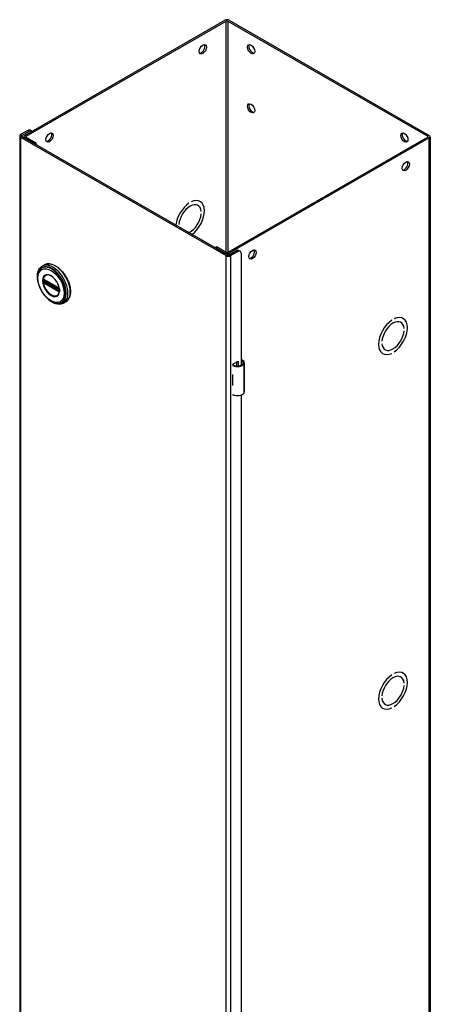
# Model space of a CAD drawing. Header units: inches. Extents: x 0 to 466, y -11 to 302.
# Tile 11 of 13: x 398 to 410, y 198 to 225. Entities that reach past the tile are written whole.
import ezdxf

# ---------------------------------------------------------------- set-up
doc = ezdxf.new("R2010")
doc.units = ezdxf.units.IN
doc.header["$LTSCALE"] = 27.900961
doc.header["$MEASUREMENT"] = 0
doc.layers.add('Visible Edges(ANSI)', color=7, linetype='Continuous', lineweight=25)
doc.layers.add('Visible Tangent Edges(ANSI)', color=7, linetype='Continuous', lineweight=25)

msp = doc.modelspace()

# ---------------------------------------------------------------- linework, layer by layer
at = {"layer": 'Visible Edges(ANSI)'}
for p, q in [((398.583, 222.073), (404.118, 225.26)), ((398.622, 222.051), (404.157, 225.238)), ((404.201, 225.238), (409.736, 222.051)), ((404.24, 225.26), (409.775, 222.073)), ((398.441, 222.06), (398.441, 123.955)), ((398.671, 222.213), (398.466, 222.095)), ((398.466, 222.025), (404.157, 218.748)), ((398.505, 222.073), (398.709, 222.191)), ((404.196, 218.771), (398.505, 222.048)), ((398.558, 222.017), (398.558, 222.038)), ((398.622, 222.025), (398.872, 221.881)), ((398.772, 222.197), (398.733, 222.219)), ((409.736, 222.025), (404.201, 218.838)), ((409.8, 222.038), (409.8, 123.932)), ((398.583, 222.003), (398.833, 221.859)), ((409.775, 222.003), (404.24, 218.815)), ((403.122, 220.195), (403.122, 220.195)), ((403.122, 220.195), (403.122, 220.195)), ((403.193, 220.235), (403.193, 220.235)), ((403.375, 220.136), (403.371, 220.139)), ((403.438, 220.244), (403.433, 220.247)), ((403.465, 219.967), (403.465, 219.967)), ((403.465, 219.967), (403.465, 219.967)), ((403.465, 219.902), (403.465, 219.902)), ((402.849, 219.612), (402.849, 219.612)), ((402.849, 219.612), (402.849, 219.612)), ((402.849, 219.547), (402.849, 219.547)), ((403.877, 218.985), (403.85, 218.97)), ((403.868, 218.959), (404.118, 218.815)), ((404.157, 218.838), (403.907, 218.982)), ((404.24, 218.771), (404.444, 218.888)), ((404.279, 218.748), (404.483, 218.866)), ((404.506, 218.894), (404.545, 218.872)), ((404.571, 218.815), (404.571, 215.718)), ((399.129, 218.495), (399.065, 218.458)), ((399.115, 218.081), (399.11, 218.084)), ((399.115, 218.081), (399.523, 217.846)), ((399.53, 217.838), (399.122, 218.073)), ((399.528, 217.843), (399.523, 217.846)), ((399.539, 217.831), (399.54, 217.828)), ((399.539, 217.785), (399.539, 217.823)), ((399.54, 217.828), (399.54, 217.826)), ((399.542, 217.812), (399.542, 217.775)), ((399.542, 217.775), (399.542, 217.769)), ((399.719, 217.471), (399.655, 217.435)), ((408.74, 216.96), (408.74, 216.959)), ((408.74, 216.959), (408.74, 216.959)), ((408.81, 217), (408.81, 217)), ((408.989, 216.904), (408.993, 216.901)), ((409.05, 217.012), (409.056, 217.009)), ((409.083, 216.732), (409.083, 216.732)), ((409.083, 216.732), (409.083, 216.732)), ((409.083, 216.666), (409.083, 216.667)), ((408.467, 216.377), (408.467, 216.377)), ((408.467, 216.377), (408.467, 216.377)), ((408.467, 216.312), (408.467, 216.312)), ((408.489, 216.038), (408.494, 216.034)), ((408.552, 216.145), (408.557, 216.143)), ((408.74, 216.043), (408.74, 216.043)), ((408.74, 216.043), (408.74, 216.043)), ((408.81, 216.084), (408.81, 216.084)), ((404.352, 215.75), (404.487, 215.827)), ((404.352, 215.718), (404.352, 215.75)), ((404.448, 215.697), (404.448, 215.805)), ((404.487, 215.827), (404.487, 215.697)), ((404.661, 214.981), (404.661, 215.786)), ((404.337, 215.458), (404.337, 215.427)), ((404.337, 215.184), (404.337, 215.152)), ((404.352, 214.882), (404.352, 214.896)), ((404.367, 214.89), (404.352, 214.882)), ((404.571, 214.892), (404.571, 192.929)), ((408.74, 207.149), (408.74, 207.149)), ((408.74, 207.149), (408.74, 207.149)), ((408.81, 207.19), (408.81, 207.19)), ((408.989, 207.093), (408.993, 207.09)), ((409.05, 207.202), (409.056, 207.199)), ((409.083, 206.921), (409.083, 206.921)), ((409.083, 206.921), (409.083, 206.921)), ((409.083, 206.856), (409.083, 206.856)), ((408.467, 206.567), (408.467, 206.567)), ((408.467, 206.567), (408.467, 206.567)), ((408.467, 206.501), (408.467, 206.501)), ((408.489, 206.227), (408.494, 206.224)), ((408.552, 206.335), (408.557, 206.332)), ((408.74, 206.233), (408.74, 206.233)), ((408.74, 206.233), (408.74, 206.233)), ((408.81, 206.274), (408.81, 206.274))]:
    msp.add_line(p, q, dxfattribs=at)
at = {"layer": 'Visible Edges(ANSI)', "flags": 128}
for points in [[(399.129, 218.495), (399.145, 218.503), (399.162, 218.51), (399.179, 218.516), (399.197, 218.52), (399.215, 218.523), (399.233, 218.524), (399.253, 218.524), (399.272, 218.523), (399.292, 218.52), (399.312, 218.516), (399.332, 218.511), (399.352, 218.505), (399.373, 218.497), (399.393, 218.488), (399.414, 218.478), (399.434, 218.466), (399.455, 218.454), (399.475, 218.441), (399.496, 218.426), (399.516, 218.41), (399.536, 218.394), (399.555, 218.376), (399.574, 218.358), (399.593, 218.338), (399.612, 218.318), (399.63, 218.297), (399.648, 218.275), (399.665, 218.253), (399.681, 218.23), (399.697, 218.206), (399.712, 218.182), (399.727, 218.158), (399.741, 218.133), (399.754, 218.107), (399.766, 218.082), (399.778, 218.056), (399.789, 218.03), (399.799, 218.004), (399.808, 217.978), (399.816, 217.952), (399.823, 217.926), (399.83, 217.9), (399.835, 217.874), (399.839, 217.848), (399.843, 217.823), (399.845, 217.798), (399.847, 217.774), (399.847, 217.75), (399.847, 217.726), (399.845, 217.703), (399.843, 217.681), (399.839, 217.66), (399.834, 217.639), (399.829, 217.619), (399.822, 217.599), (399.814, 217.581), (399.806, 217.564), (399.796, 217.547), (399.785, 217.532), (399.774, 217.517), (399.761, 217.504), (399.748, 217.492), (399.734, 217.481), (399.719, 217.471)], [(398.947, 218.028), (398.94, 218.062), (398.935, 218.097), (398.932, 218.13), (398.931, 218.163), (398.931, 218.196), (398.934, 218.227), (398.938, 218.257), (398.944, 218.286), (398.953, 218.314), (398.963, 218.34), (398.975, 218.364), (398.989, 218.387), (399.005, 218.408), (399.024, 218.427), (399.044, 218.444), (399.065, 218.458)], [(398.974, 218.318), (398.968, 218.305), (398.962, 218.291), (398.957, 218.277), (398.952, 218.263), (398.944, 218.232), (398.939, 218.2), (398.936, 218.167), (398.936, 218.133), (398.938, 218.098), (398.942, 218.062), (398.948, 218.025), (398.956, 217.988), (398.966, 217.95), (398.979, 217.913), (398.993, 217.875), (399.009, 217.838), (399.027, 217.802), (399.047, 217.766), (399.068, 217.731), (399.09, 217.697), (399.114, 217.665), (399.139, 217.634), (399.166, 217.604), (399.193, 217.576), (399.221, 217.55), (399.249, 217.527), (399.279, 217.505), (399.308, 217.486), (399.338, 217.469), (399.368, 217.455), (399.399, 217.443), (399.429, 217.435), (399.444, 217.431), (399.459, 217.429), (399.473, 217.427), (399.488, 217.426)], [(399.512, 217.671), (399.52, 217.685), (399.528, 217.7), (399.534, 217.717), (399.538, 217.735), (399.541, 217.755), (399.543, 217.776), (399.543, 217.797), (399.541, 217.82), (399.538, 217.843), (399.533, 217.867), (399.527, 217.892), (399.519, 217.916), (399.51, 217.941), (399.5, 217.965), (399.488, 217.989), (399.475, 218.013), (399.461, 218.036), (399.446, 218.058), (399.43, 218.079), (399.414, 218.099), (399.396, 218.118), (399.378, 218.136), (399.36, 218.152), (399.342, 218.166), (399.323, 218.179), (399.304, 218.19), (399.285, 218.199), (399.267, 218.207), (399.249, 218.212), (399.231, 218.215), (399.214, 218.216), (399.198, 218.216)], [(399.11, 218.084), (399.108, 218.085), (399.107, 218.085)], [(399.122, 218.073), (399.121, 218.074), (399.12, 218.074)], [(399.528, 217.843), (399.531, 217.84), (399.535, 217.837)], [(399.539, 217.823), (399.538, 217.827), (399.536, 217.831), (399.533, 217.836), (399.53, 217.838)], [(399.535, 217.837), (399.537, 217.834), (399.539, 217.831)], [(399.539, 217.784), (399.539, 217.784), (399.539, 217.785)], [(399.542, 217.769), (399.541, 217.767), (399.541, 217.766)], [(399.655, 217.435), (399.631, 217.423), (399.607, 217.414), (399.582, 217.408), (399.555, 217.404), (399.528, 217.404), (399.501, 217.405), (399.473, 217.41), (399.445, 217.416), (399.417, 217.426), (399.389, 217.437), (399.36, 217.451), (399.332, 217.466), (399.304, 217.484), (399.277, 217.504), (399.25, 217.525), (399.223, 217.548)], [(404.619, 215.848), (404.617, 215.849), (404.615, 215.85), (404.613, 215.851), (404.611, 215.851), (404.609, 215.852), (404.607, 215.853), (404.605, 215.853), (404.603, 215.854), (404.601, 215.854), (404.599, 215.855), (404.597, 215.855), (404.595, 215.855), (404.593, 215.855), (404.59, 215.855), (404.588, 215.854), (404.586, 215.854), (404.584, 215.854), (404.582, 215.853), (404.58, 215.853), (404.578, 215.852), (404.577, 215.851), (404.575, 215.85), (404.573, 215.849), (404.571, 215.848)], [(404.571, 215.837), (404.573, 215.837), (404.574, 215.837), (404.576, 215.838), (404.578, 215.838), (404.579, 215.838), (404.581, 215.838), (404.582, 215.838), (404.584, 215.838), (404.585, 215.838), (404.587, 215.838), (404.588, 215.838), (404.59, 215.837), (404.591, 215.837), (404.593, 215.837), (404.594, 215.836), (404.596, 215.836), (404.597, 215.835), (404.599, 215.834), (404.6, 215.833), (404.602, 215.833), (404.603, 215.832), (404.604, 215.831), (404.606, 215.83), (404.607, 215.829)]]:
    msp.add_lwpolyline(points, dxfattribs=at)
at = {"layer": 'Visible Edges(ANSI)'}
for centre, major_axis, ratio, start_param, end_param in [((404.179, 225.225), (-0.086, 0), 0.575862, 3.926991, 5.497787), ((404.179, 225.225), (-0.031, 0), 0.575862, 3.926991, 5.497787), ((403.472, 224.479), (-0.07, -0.122), 0.578093, 0.279911, 2.861682), ((404.886, 224.479), (-0.07, 0.122), 0.578093, 0.279911, 2.861682), ((404.886, 222.844), (-0.07, 0.122), 0.578093, 0.279911, 2.861682), ((398.527, 222.06), (-0.086, 0), 0.575862, 5.497787, 7.068583), ((398.527, 222.06), (-0.031, 0), 0.575862, 5.497787, 7.068583), ((398.644, 222.038), (-0.086, 0), 0.575862, 5.497787, 7.068583), ((398.644, 222.038), (-0.031, 0), 0.575862, 5.497787, 7.068583), ((398.671, 222.111), (0.062, 0.108), 0.578093, 0, 0.783464), ((398.709, 222.088), (0.062, 0.108), 0.578093, 6.092291, 7.06665), ((399.229, 222.036), (-0.07, -0.122), 0.578093, 0.279911, 2.861682), ((409.129, 222.036), (-0.07, 0.122), 0.578093, 0.279911, 2.861682), ((409.714, 222.038), (0.031, 0), 0.575862, 5.497787, 7.068583), ((409.714, 222.038), (0.086, 0), 0.575862, 5.497787, 7.068583), ((398.872, 221.832), (-0.0299, 0.052), 0.578093, 4.015906, 5.499721), ((409.09, 221.244), (-0.07, -0.122), 0.578093, 0.279911, 2.861682), ((403.157, 219.757), (-0.281, -0.487), 0.578093, 4.014079, 5.353716), ((403.157, 219.757), (0.281, 0.487), 0.578093, 0.872471, 2.211991), ((403.157, 219.757), (0.218, 0.379), 0.578093, 5.587431, 8.545869), ((403.157, 219.757), (0.218, 0.379), 0.578093, 5.58741, 8.54589), ((403.157, 219.757), (0.281, 0.487), 0.578093, 4.071195, 6.977643), ((403.157, 219.757), (0.281, 0.487), 0.578093, 4.071062, 6.977628), ((403.157, 219.757), (-0.218, -0.379), 0.578093, 0.693437, 2.262704), ((403.157, 219.757), (0.218, 0.379), 0.578093, 3.834754, 5.404276), ((403.157, 219.757), (0.218, 0.379), 0.578093, 2.445817, 2.448156), ((403.157, 219.757), (-0.218, -0.379), 0.578093, 5.587431, 5.590024), ((403.907, 218.933), (-0.0299, 0.052), 0.578093, 5.499721, 6.283185), ((404.179, 218.85), (0.086, 0), 0.575862, 3.926991, 5.497787), ((404.179, 218.85), (-0.031, 0), 0.575862, 0.785398, 2.356194), ((404.218, 218.783), (0.086, 0), 0.575862, 3.926991, 5.497787), ((404.218, 218.783), (0.031, 0), 0.575862, 3.926991, 5.497787), ((404.444, 218.786), (0.062, 0.108), 0.578093, 0, 0.783464), ((404.483, 218.764), (0.062, 0.108), 0.578093, 5.495853, 7.06665), ((404.847, 218.801), (-0.07, -0.122), 0.578093, 0.279911, 2.861682), ((408.775, 216.522), (-0.281, -0.487), 0.578093, 4.014063, 6.977643), ((408.775, 216.522), (-0.281, -0.487), 0.578093, 4.014079, 6.977628), ((408.775, 216.522), (0.218, 0.379), 0.578093, 5.58741, 8.54589), ((408.775, 216.522), (0.218, 0.379), 0.578093, 5.587431, 8.545869), ((408.775, 216.522), (0.281, 0.487), 0.578093, 4.014079, 6.977628), ((408.775, 216.522), (0.281, 0.487), 0.578093, 4.014063, 6.977643), ((408.775, 216.522), (-0.218, -0.379), 0.578093, 5.58741, 8.54589), ((408.775, 216.522), (-0.218, -0.379), 0.578093, 5.587431, 8.545869), ((404.466, 215.793), (0.197, 0), 0.575862, 3.983372, 5.96475), ((404.466, 215.793), (0.167, 0), 0.575862, 3.964134, 5.96475), ((404.503, 215.786), (0.128, 0), 0.575862, 5.96475, 6.909947), ((404.503, 215.786), (0.157, 0), 0.575862, 5.96475, 7.032103), ((404.466, 215.543), (0.197, 0), 0.575862, 3.983372, 3.995195), ((404.397, 215.466), (-0.0917, 0), 0.575862, 0.828235, 0.853602), ((404.397, 215.223), (0.0917, 0), 0.575862, 3.969828, 3.995195), ((404.466, 215.238), (-0.197, 0), 0.575862, 0.841779, 0.853602), ((404.466, 214.988), (0.197, 0), 0.575862, 3.983372, 5.96475), ((404.503, 214.981), (0.157, 0), 0.575862, 5.96475, 6.283185), ((408.775, 206.711), (-0.281, -0.487), 0.578093, 4.014063, 6.977643), ((408.775, 206.711), (-0.281, -0.487), 0.578093, 4.014079, 6.977628), ((408.775, 206.711), (0.218, 0.379), 0.578093, 5.587431, 8.545869), ((408.775, 206.711), (0.218, 0.379), 0.578093, 5.58741, 8.54589), ((408.775, 206.711), (0.281, 0.487), 0.578093, 4.014079, 6.977628), ((408.775, 206.711), (0.281, 0.487), 0.578093, 4.014063, 6.977643), ((408.775, 206.711), (-0.218, -0.379), 0.578093, 5.58741, 8.54589), ((408.775, 206.711), (-0.218, -0.379), 0.578093, 5.587431, 8.545869)]:
    msp.add_ellipse(centre, major_axis=major_axis, ratio=ratio, start_param=start_param, end_param=end_param, dxfattribs=at)
for centre, major_axis in [((403.511, 224.457), (0.07, 0.122)), ((404.847, 224.457), (-0.07, 0.122)), ((404.847, 222.822), (-0.07, 0.122)), ((399.268, 222.014), (0.07, 0.122)), ((409.09, 222.014), (-0.07, 0.122)), ((409.129, 221.222), (0.07, 0.122)), ((404.886, 218.779), (0.07, 0.122))]:
    msp.add_ellipse(centre, major_axis=major_axis, ratio=0.578093, dxfattribs=at)
at = {"layer": 'Visible Tangent Edges(ANSI)'}
for p, q in [((404.157, 218.838), (404.157, 225.238)), ((404.201, 225.238), (404.201, 218.838)), ((398.466, 222.095), (398.505, 222.073)), ((398.505, 222.048), (398.466, 222.025)), ((398.466, 222.025), (398.466, 123.92)), ((398.505, 222.073), (398.505, 222.048)), ((398.583, 222.073), (398.622, 222.051)), ((398.622, 222.025), (398.583, 222.003)), ((398.622, 222.051), (398.622, 222.025)), ((398.671, 222.213), (398.709, 222.191)), ((409.736, 222.025), (409.736, 222.051)), ((398.872, 221.881), (398.833, 221.859)), ((409.775, 123.897), (409.775, 222.003)), ((403.868, 218.959), (403.907, 218.982)), ((404.118, 218.815), (404.157, 218.838)), ((404.157, 218.748), (404.196, 218.771)), ((404.157, 120.643), (404.157, 218.748)), ((404.201, 218.838), (404.24, 218.815)), ((404.24, 218.815), (404.24, 218.771)), ((404.24, 218.771), (404.279, 218.748)), ((404.279, 218.748), (404.279, 120.643)), ((404.444, 218.888), (404.483, 218.866)), ((399.09, 218.076), (399.09, 218.07)), ((399.09, 218.033), (399.09, 218.027)), ((399.092, 218.015), (399.093, 218.012)), ((399.098, 218.07), (399.098, 218.076)), ((399.098, 218.027), (399.098, 218.033)), ((399.107, 218.032), (399.107, 218.069)), ((399.107, 217.996), (399.113, 217.992)), ((399.116, 218.002), (399.111, 218.004)), ((399.521, 217.85), (399.113, 218.085)), ((399.113, 217.992), (399.521, 217.757)), ((399.524, 217.767), (399.116, 218.002)), ((399.119, 218.069), (399.124, 218.072)), ((399.119, 218.032), (399.119, 218.069)), ((399.156, 218.053), (399.119, 218.032)), ((399.12, 218.077), (399.528, 217.842)), ((399.528, 217.774), (399.12, 218.009)), ((399.126, 218.02), (399.17, 218.045)), ((399.534, 217.785), (399.126, 218.02)), ((399.529, 217.764), (399.524, 217.767)), ((399.539, 217.788), (399.534, 217.785)), ((399.541, 217.819), (399.541, 217.782)), ((399.541, 217.757), (399.542, 217.758)), ((404.607, 215.829), (404.619, 215.848)), ((404.653, 214.953), (404.653, 215.757)), ((404.337, 215.427), (404.337, 215.184))]:
    msp.add_line(p, q, dxfattribs=at)
at = {"layer": 'Visible Tangent Edges(ANSI)', "flags": 128}
for points in [[(399.074, 218.053), (399.082, 217.978), (399.105, 217.899), (399.143, 217.821), (399.192, 217.749), (399.249, 217.689), (399.31, 217.645), (399.371, 217.619), (399.428, 217.613), (399.477, 217.629), (399.514, 217.664), (399.538, 217.716), (399.546, 217.782), (399.538, 217.857), (399.514, 217.937), (399.476, 218.015), (399.427, 218.086), (399.371, 218.146), (399.309, 218.19), (399.248, 218.216), (399.191, 218.222), (399.143, 218.206), (399.105, 218.171), (399.082, 218.119), (399.074, 218.053)], [(399.085, 218.052), (399.085, 218.064), (399.086, 218.075), (399.087, 218.085), (399.088, 218.096), (399.09, 218.106), (399.093, 218.116), (399.095, 218.125), (399.098, 218.134), (399.102, 218.143), (399.106, 218.151), (399.11, 218.159), (399.115, 218.167), (399.12, 218.173), (399.126, 218.18), (399.132, 218.186), (399.138, 218.191), (399.144, 218.196), (399.151, 218.201), (399.158, 218.205), (399.166, 218.208), (399.174, 218.211), (399.182, 218.213), (399.19, 218.215), (399.198, 218.216)], [(399.512, 217.671), (399.498, 217.656), (399.482, 217.643), (399.464, 217.633), (399.444, 217.627), (399.423, 217.624), (399.4, 217.625), (399.377, 217.629), (399.352, 217.637), (399.328, 217.648), (399.303, 217.662), (399.278, 217.679), (399.254, 217.699), (399.23, 217.722), (399.207, 217.747), (399.186, 217.774), (399.166, 217.803), (399.148, 217.833), (399.132, 217.864), (399.118, 217.896), (399.106, 217.928), (399.097, 217.96), (399.09, 217.992), (399.086, 218.023), (399.085, 218.052)], [(399.092, 218.086), (399.092, 218.086), (399.092, 218.085), (399.092, 218.085), (399.092, 218.085), (399.092, 218.084), (399.091, 218.084), (399.091, 218.083), (399.091, 218.083), (399.091, 218.083), (399.091, 218.082), (399.091, 218.082), (399.091, 218.081), (399.091, 218.081), (399.091, 218.081), (399.091, 218.08), (399.091, 218.08), (399.091, 218.079), (399.09, 218.079), (399.09, 218.078), (399.09, 218.078), (399.09, 218.077), (399.09, 218.077), (399.09, 218.077), (399.09, 218.076)], [(399.09, 218.07), (399.09, 218.069), (399.09, 218.067), (399.09, 218.066), (399.09, 218.064), (399.09, 218.063), (399.09, 218.061), (399.09, 218.06), (399.09, 218.058), (399.09, 218.057), (399.09, 218.055), (399.09, 218.054), (399.09, 218.052), (399.09, 218.051), (399.09, 218.049), (399.09, 218.047), (399.09, 218.046), (399.09, 218.044), (399.09, 218.043), (399.09, 218.041), (399.09, 218.04), (399.09, 218.038), (399.09, 218.036), (399.09, 218.035), (399.09, 218.033)], [(399.09, 218.027), (399.09, 218.027), (399.09, 218.026), (399.09, 218.026), (399.09, 218.025), (399.09, 218.025), (399.09, 218.024), (399.091, 218.024), (399.091, 218.023), (399.091, 218.023), (399.091, 218.022), (399.091, 218.022), (399.091, 218.021), (399.091, 218.021), (399.091, 218.02), (399.091, 218.02), (399.091, 218.019), (399.091, 218.019), (399.091, 218.018), (399.092, 218.018), (399.092, 218.017), (399.092, 218.017), (399.092, 218.016), (399.092, 218.016), (399.092, 218.015)], [(399.093, 218.089), (399.093, 218.089), (399.093, 218.088), (399.093, 218.088), (399.093, 218.088), (399.093, 218.088), (399.093, 218.088), (399.093, 218.088), (399.093, 218.088), (399.093, 218.088), (399.093, 218.088), (399.093, 218.088), (399.092, 218.087), (399.092, 218.087), (399.092, 218.087), (399.092, 218.087), (399.092, 218.087), (399.092, 218.087), (399.092, 218.087), (399.092, 218.087), (399.092, 218.087), (399.092, 218.086), (399.092, 218.086), (399.092, 218.086), (399.092, 218.086)], [(399.098, 218.091), (399.098, 218.091), (399.098, 218.091), (399.097, 218.091), (399.097, 218.091), (399.097, 218.091), (399.097, 218.091), (399.096, 218.09), (399.096, 218.09), (399.096, 218.09), (399.096, 218.09), (399.096, 218.09), (399.095, 218.09), (399.095, 218.09), (399.095, 218.09), (399.095, 218.09), (399.094, 218.09), (399.094, 218.09), (399.094, 218.089), (399.094, 218.089), (399.094, 218.089), (399.093, 218.089), (399.093, 218.089), (399.093, 218.089), (399.093, 218.089)], [(399.093, 218.012), (399.093, 218.012), (399.093, 218.011), (399.093, 218.011), (399.094, 218.011), (399.094, 218.01), (399.094, 218.01), (399.094, 218.01), (399.094, 218.009), (399.095, 218.009), (399.095, 218.008), (399.095, 218.008), (399.095, 218.008), (399.096, 218.007), (399.096, 218.007), (399.096, 218.007), (399.096, 218.006), (399.096, 218.006), (399.097, 218.006), (399.097, 218.005), (399.097, 218.005), (399.097, 218.005), (399.098, 218.005), (399.098, 218.004), (399.098, 218.004)], [(399.107, 218.088), (399.107, 218.089), (399.107, 218.089), (399.106, 218.089), (399.106, 218.089), (399.105, 218.089), (399.105, 218.09), (399.105, 218.09), (399.104, 218.09), (399.104, 218.09), (399.103, 218.09), (399.103, 218.09), (399.103, 218.09), (399.102, 218.09), (399.102, 218.091), (399.101, 218.091), (399.101, 218.091), (399.101, 218.091), (399.1, 218.091), (399.1, 218.091), (399.1, 218.091), (399.099, 218.091), (399.099, 218.091), (399.098, 218.091), (399.098, 218.091)], [(399.098, 218.076), (399.098, 218.076), (399.098, 218.076), (399.098, 218.077), (399.098, 218.077), (399.098, 218.077), (399.098, 218.078), (399.098, 218.078), (399.098, 218.078), (399.098, 218.079), (399.098, 218.079), (399.098, 218.079), (399.098, 218.079), (399.098, 218.08), (399.098, 218.08), (399.099, 218.08), (399.099, 218.08), (399.099, 218.081), (399.099, 218.081), (399.099, 218.081), (399.099, 218.081), (399.099, 218.082), (399.1, 218.082), (399.1, 218.082), (399.1, 218.082)], [(399.098, 218.033), (399.098, 218.034), (399.098, 218.036), (399.098, 218.037), (399.098, 218.039), (399.098, 218.04), (399.098, 218.042), (399.098, 218.044), (399.098, 218.045), (399.098, 218.047), (399.098, 218.048), (399.098, 218.05), (399.098, 218.051), (399.098, 218.053), (399.098, 218.054), (399.098, 218.056), (399.098, 218.058), (399.098, 218.059), (399.098, 218.061), (399.098, 218.062), (399.098, 218.064), (399.098, 218.065), (399.098, 218.067), (399.098, 218.068), (399.098, 218.07)], [(399.1, 218.018), (399.1, 218.019), (399.1, 218.019), (399.099, 218.019), (399.099, 218.02), (399.099, 218.02), (399.099, 218.02), (399.099, 218.021), (399.099, 218.021), (399.099, 218.022), (399.098, 218.022), (399.098, 218.022), (399.098, 218.023), (399.098, 218.023), (399.098, 218.023), (399.098, 218.024), (399.098, 218.024), (399.098, 218.024), (399.098, 218.025), (399.098, 218.025), (399.098, 218.025), (399.098, 218.026), (399.098, 218.026), (399.098, 218.026), (399.098, 218.027)], [(399.098, 218.004), (399.098, 218.003), (399.099, 218.003), (399.099, 218.003), (399.1, 218.002), (399.1, 218.002), (399.1, 218.001), (399.101, 218.001), (399.101, 218.001), (399.101, 218), (399.102, 218), (399.102, 217.999), (399.103, 217.999), (399.103, 217.999), (399.103, 217.998), (399.104, 217.998), (399.104, 217.998), (399.105, 217.997), (399.105, 217.997), (399.105, 217.997), (399.106, 217.997), (399.106, 217.996), (399.107, 217.996), (399.107, 217.996), (399.107, 217.996)], [(399.1, 218.082), (399.1, 218.082), (399.1, 218.082), (399.1, 218.082), (399.1, 218.083), (399.1, 218.083), (399.1, 218.083), (399.1, 218.083), (399.1, 218.083), (399.1, 218.083), (399.1, 218.083), (399.1, 218.083), (399.1, 218.083), (399.1, 218.083), (399.101, 218.083), (399.101, 218.083), (399.101, 218.083), (399.101, 218.083), (399.101, 218.083), (399.101, 218.083), (399.101, 218.083), (399.101, 218.083), (399.101, 218.083), (399.101, 218.084), (399.101, 218.084)], [(399.101, 218.016), (399.101, 218.016), (399.101, 218.016), (399.101, 218.016), (399.101, 218.016), (399.101, 218.016), (399.101, 218.016), (399.101, 218.016), (399.101, 218.017), (399.101, 218.017), (399.101, 218.017), (399.1, 218.017), (399.1, 218.017), (399.1, 218.017), (399.1, 218.017), (399.1, 218.017), (399.1, 218.017), (399.1, 218.018), (399.1, 218.018), (399.1, 218.018), (399.1, 218.018), (399.1, 218.018), (399.1, 218.018), (399.1, 218.018), (399.1, 218.018)], [(399.101, 218.084), (399.101, 218.084), (399.101, 218.084), (399.101, 218.084), (399.102, 218.084), (399.102, 218.084), (399.102, 218.084), (399.102, 218.084), (399.102, 218.084), (399.102, 218.084), (399.102, 218.084), (399.103, 218.084), (399.103, 218.085), (399.103, 218.085), (399.103, 218.085), (399.103, 218.085), (399.103, 218.085), (399.103, 218.085), (399.104, 218.085), (399.104, 218.085), (399.104, 218.085), (399.104, 218.085), (399.104, 218.085), (399.104, 218.085), (399.105, 218.085)], [(399.105, 218.01), (399.104, 218.01), (399.104, 218.011), (399.104, 218.011), (399.104, 218.011), (399.104, 218.011), (399.104, 218.011), (399.103, 218.012), (399.103, 218.012), (399.103, 218.012), (399.103, 218.012), (399.103, 218.013), (399.103, 218.013), (399.103, 218.013), (399.102, 218.013), (399.102, 218.014), (399.102, 218.014), (399.102, 218.014), (399.102, 218.014), (399.102, 218.014), (399.102, 218.015), (399.101, 218.015), (399.101, 218.015), (399.101, 218.015), (399.101, 218.016)], [(399.105, 218.085), (399.105, 218.085), (399.105, 218.085), (399.105, 218.085), (399.105, 218.085), (399.105, 218.085), (399.105, 218.085), (399.105, 218.085), (399.105, 218.085), (399.105, 218.085), (399.105, 218.085), (399.105, 218.085), (399.106, 218.085), (399.106, 218.085), (399.106, 218.085), (399.106, 218.085), (399.106, 218.085), (399.106, 218.085), (399.106, 218.085), (399.106, 218.085), (399.106, 218.085), (399.106, 218.085), (399.106, 218.085), (399.106, 218.085), (399.107, 218.085)], [(399.111, 218.004), (399.111, 218.005), (399.11, 218.005), (399.11, 218.005), (399.11, 218.005), (399.11, 218.005), (399.109, 218.006), (399.109, 218.006), (399.109, 218.006), (399.109, 218.006), (399.108, 218.006), (399.108, 218.007), (399.108, 218.007), (399.107, 218.007), (399.107, 218.007), (399.107, 218.008), (399.107, 218.008), (399.106, 218.008), (399.106, 218.008), (399.106, 218.009), (399.106, 218.009), (399.105, 218.009), (399.105, 218.01), (399.105, 218.01), (399.105, 218.01)], [(399.113, 218.085), (399.112, 218.086), (399.112, 218.086), (399.112, 218.086), (399.112, 218.086), (399.112, 218.086), (399.111, 218.086), (399.111, 218.086), (399.111, 218.086), (399.111, 218.087), (399.11, 218.087), (399.11, 218.087), (399.11, 218.087), (399.11, 218.087), (399.11, 218.087), (399.109, 218.087), (399.109, 218.087), (399.109, 218.088), (399.109, 218.088), (399.109, 218.088), (399.108, 218.088), (399.108, 218.088), (399.108, 218.088), (399.108, 218.088), (399.107, 218.088)], [(399.107, 218.075), (399.107, 218.075), (399.107, 218.075), (399.107, 218.075), (399.107, 218.075), (399.107, 218.075), (399.107, 218.076), (399.107, 218.076), (399.108, 218.076), (399.108, 218.076), (399.108, 218.076), (399.108, 218.076), (399.108, 218.076), (399.108, 218.077), (399.108, 218.077), (399.108, 218.077), (399.108, 218.077), (399.108, 218.077), (399.108, 218.077), (399.108, 218.077), (399.108, 218.077), (399.108, 218.077), (399.108, 218.078), (399.109, 218.078), (399.109, 218.078)], [(399.107, 218.069), (399.107, 218.069), (399.107, 218.07), (399.107, 218.07), (399.107, 218.07), (399.107, 218.07), (399.107, 218.071), (399.107, 218.071), (399.107, 218.071), (399.107, 218.071), (399.107, 218.072), (399.107, 218.072), (399.107, 218.072), (399.107, 218.072), (399.107, 218.073), (399.107, 218.073), (399.107, 218.073), (399.107, 218.073), (399.107, 218.073), (399.107, 218.074), (399.107, 218.074), (399.107, 218.074), (399.107, 218.074), (399.107, 218.075), (399.107, 218.075)], [(399.107, 218.025), (399.107, 218.026), (399.107, 218.026), (399.107, 218.026), (399.107, 218.027), (399.107, 218.027), (399.107, 218.027), (399.107, 218.027), (399.107, 218.028), (399.107, 218.028), (399.107, 218.028), (399.107, 218.028), (399.107, 218.029), (399.107, 218.029), (399.107, 218.029), (399.107, 218.029), (399.107, 218.03), (399.107, 218.03), (399.107, 218.03), (399.107, 218.031), (399.107, 218.031), (399.107, 218.031), (399.107, 218.031), (399.107, 218.032), (399.107, 218.032)], [(399.109, 218.021), (399.109, 218.021), (399.108, 218.021), (399.108, 218.021), (399.108, 218.022), (399.108, 218.022), (399.108, 218.022), (399.108, 218.022), (399.108, 218.022), (399.108, 218.023), (399.108, 218.023), (399.108, 218.023), (399.108, 218.023), (399.108, 218.023), (399.108, 218.024), (399.108, 218.024), (399.108, 218.024), (399.107, 218.024), (399.107, 218.024), (399.107, 218.025), (399.107, 218.025), (399.107, 218.025), (399.107, 218.025), (399.107, 218.025), (399.107, 218.025)], [(399.111, 218.079), (399.111, 218.079), (399.111, 218.079), (399.111, 218.079), (399.112, 218.079), (399.112, 218.079), (399.112, 218.079), (399.112, 218.079), (399.112, 218.079), (399.112, 218.079), (399.112, 218.079), (399.113, 218.079), (399.113, 218.079), (399.113, 218.079), (399.113, 218.079), (399.113, 218.079), (399.113, 218.079), (399.113, 218.079), (399.114, 218.079), (399.114, 218.079), (399.114, 218.079), (399.114, 218.079), (399.114, 218.079), (399.114, 218.079), (399.114, 218.079)], [(399.114, 218.013), (399.114, 218.013), (399.114, 218.013), (399.114, 218.013), (399.114, 218.013), (399.114, 218.014), (399.114, 218.014), (399.113, 218.014), (399.113, 218.014), (399.113, 218.014), (399.113, 218.014), (399.113, 218.014), (399.113, 218.015), (399.113, 218.015), (399.112, 218.015), (399.112, 218.015), (399.112, 218.015), (399.112, 218.015), (399.112, 218.015), (399.112, 218.016), (399.112, 218.016), (399.111, 218.016), (399.111, 218.016), (399.111, 218.016), (399.111, 218.016)], [(399.114, 218.079), (399.115, 218.079), (399.115, 218.079), (399.115, 218.079), (399.115, 218.079), (399.115, 218.079), (399.116, 218.078), (399.116, 218.078), (399.116, 218.078), (399.116, 218.078), (399.117, 218.078), (399.117, 218.078), (399.117, 218.078), (399.117, 218.078), (399.117, 218.078), (399.118, 218.078), (399.118, 218.078), (399.118, 218.077), (399.118, 218.077), (399.119, 218.077), (399.119, 218.077), (399.119, 218.077), (399.119, 218.077), (399.119, 218.077), (399.12, 218.077)], [(399.12, 218.009), (399.119, 218.01), (399.119, 218.01), (399.119, 218.01), (399.119, 218.01), (399.119, 218.01), (399.118, 218.01), (399.118, 218.01), (399.118, 218.011), (399.118, 218.011), (399.117, 218.011), (399.117, 218.011), (399.117, 218.011), (399.117, 218.011), (399.117, 218.011), (399.116, 218.012), (399.116, 218.012), (399.116, 218.012), (399.116, 218.012), (399.115, 218.012), (399.115, 218.012), (399.115, 218.013), (399.115, 218.013), (399.115, 218.013), (399.114, 218.013)], [(399.526, 217.847), (399.526, 217.848), (399.525, 217.848), (399.525, 217.848), (399.525, 217.848), (399.525, 217.848), (399.525, 217.848), (399.524, 217.848), (399.524, 217.848), (399.524, 217.849), (399.524, 217.849), (399.524, 217.849), (399.523, 217.849), (399.523, 217.849), (399.523, 217.849), (399.523, 217.849), (399.522, 217.849), (399.522, 217.85), (399.522, 217.85), (399.522, 217.85), (399.522, 217.85), (399.521, 217.85), (399.521, 217.85), (399.521, 217.85), (399.521, 217.85)], [(399.521, 217.757), (399.521, 217.757), (399.521, 217.757), (399.521, 217.757), (399.522, 217.757), (399.522, 217.757), (399.522, 217.757), (399.522, 217.757), (399.522, 217.757), (399.523, 217.756), (399.523, 217.756), (399.523, 217.756), (399.523, 217.756), (399.524, 217.756), (399.524, 217.756), (399.524, 217.756), (399.524, 217.756), (399.524, 217.755), (399.525, 217.755), (399.525, 217.755), (399.525, 217.755), (399.525, 217.755), (399.525, 217.755), (399.526, 217.755), (399.526, 217.755)], [(399.535, 217.839), (399.535, 217.839), (399.535, 217.84), (399.534, 217.84), (399.534, 217.841), (399.533, 217.841), (399.533, 217.842), (399.533, 217.842), (399.532, 217.842), (399.532, 217.843), (399.532, 217.843), (399.531, 217.843), (399.531, 217.844), (399.53, 217.844), (399.53, 217.845), (399.53, 217.845), (399.529, 217.845), (399.529, 217.845), (399.528, 217.846), (399.528, 217.846), (399.528, 217.846), (399.527, 217.847), (399.527, 217.847), (399.526, 217.847), (399.526, 217.847)], [(399.526, 217.755), (399.526, 217.754), (399.527, 217.754), (399.527, 217.754), (399.528, 217.754), (399.528, 217.754), (399.528, 217.753), (399.529, 217.753), (399.529, 217.753), (399.53, 217.753), (399.53, 217.753), (399.53, 217.753), (399.531, 217.753), (399.531, 217.752), (399.532, 217.752), (399.532, 217.752), (399.532, 217.752), (399.533, 217.752), (399.533, 217.752), (399.533, 217.752), (399.534, 217.752), (399.534, 217.752), (399.535, 217.752), (399.535, 217.752), (399.535, 217.752)], [(399.528, 217.842), (399.528, 217.841), (399.528, 217.841), (399.528, 217.841), (399.529, 217.841), (399.529, 217.841), (399.529, 217.841), (399.529, 217.841), (399.53, 217.84), (399.53, 217.84), (399.53, 217.84), (399.53, 217.84), (399.53, 217.84), (399.531, 217.84), (399.531, 217.84), (399.531, 217.839), (399.531, 217.839), (399.531, 217.839), (399.532, 217.839), (399.532, 217.839), (399.532, 217.839), (399.532, 217.838), (399.532, 217.838), (399.533, 217.838), (399.533, 217.838)], [(399.533, 217.772), (399.533, 217.772), (399.532, 217.772), (399.532, 217.772), (399.532, 217.772), (399.532, 217.772), (399.532, 217.773), (399.531, 217.773), (399.531, 217.773), (399.531, 217.773), (399.531, 217.773), (399.531, 217.773), (399.53, 217.773), (399.53, 217.773), (399.53, 217.773), (399.53, 217.773), (399.53, 217.773), (399.529, 217.774), (399.529, 217.774), (399.529, 217.774), (399.529, 217.774), (399.528, 217.774), (399.528, 217.774), (399.528, 217.774), (399.528, 217.774)], [(399.536, 217.762), (399.535, 217.762), (399.535, 217.762), (399.535, 217.762), (399.535, 217.762), (399.534, 217.762), (399.534, 217.762), (399.534, 217.762), (399.534, 217.762), (399.533, 217.762), (399.533, 217.762), (399.533, 217.762), (399.533, 217.762), (399.532, 217.762), (399.532, 217.762), (399.532, 217.762), (399.532, 217.763), (399.531, 217.763), (399.531, 217.763), (399.531, 217.763), (399.53, 217.763), (399.53, 217.763), (399.53, 217.763), (399.53, 217.763), (399.529, 217.764)], [(399.533, 217.838), (399.533, 217.838), (399.533, 217.838), (399.533, 217.838), (399.533, 217.837), (399.534, 217.837), (399.534, 217.837), (399.534, 217.837), (399.534, 217.837), (399.534, 217.837), (399.534, 217.837), (399.534, 217.837), (399.535, 217.836), (399.535, 217.836), (399.535, 217.836), (399.535, 217.836), (399.535, 217.836), (399.535, 217.836), (399.535, 217.835), (399.536, 217.835), (399.536, 217.835), (399.536, 217.835), (399.536, 217.835), (399.536, 217.835), (399.536, 217.834)], [(399.536, 217.772), (399.536, 217.772), (399.536, 217.772), (399.536, 217.772), (399.536, 217.772), (399.536, 217.772), (399.535, 217.772), (399.535, 217.772), (399.535, 217.772), (399.535, 217.772), (399.535, 217.772), (399.535, 217.772), (399.535, 217.772), (399.534, 217.772), (399.534, 217.772), (399.534, 217.772), (399.534, 217.772), (399.534, 217.772), (399.534, 217.772), (399.534, 217.772), (399.533, 217.772), (399.533, 217.772), (399.533, 217.772), (399.533, 217.772), (399.533, 217.772)], [(399.54, 217.833), (399.539, 217.833), (399.539, 217.833), (399.539, 217.834), (399.539, 217.834), (399.539, 217.834), (399.539, 217.834), (399.538, 217.835), (399.538, 217.835), (399.538, 217.835), (399.538, 217.835), (399.538, 217.836), (399.537, 217.836), (399.537, 217.836), (399.537, 217.837), (399.537, 217.837), (399.537, 217.837), (399.537, 217.837), (399.536, 217.838), (399.536, 217.838), (399.536, 217.838), (399.536, 217.838), (399.536, 217.839), (399.535, 217.839), (399.535, 217.839)], [(399.535, 217.752), (399.535, 217.752), (399.536, 217.752), (399.536, 217.752), (399.536, 217.752), (399.536, 217.752), (399.537, 217.752), (399.537, 217.752), (399.537, 217.753), (399.537, 217.753), (399.538, 217.753), (399.538, 217.753), (399.538, 217.753), (399.538, 217.753), (399.538, 217.753), (399.539, 217.753), (399.539, 217.753), (399.539, 217.753), (399.539, 217.753), (399.539, 217.754), (399.54, 217.754), (399.54, 217.754), (399.54, 217.754), (399.54, 217.754), (399.54, 217.754)], [(399.539, 217.763), (399.539, 217.763), (399.539, 217.763), (399.539, 217.763), (399.539, 217.763), (399.539, 217.763), (399.538, 217.763), (399.538, 217.763), (399.538, 217.763), (399.538, 217.763), (399.538, 217.763), (399.538, 217.762), (399.538, 217.762), (399.537, 217.762), (399.537, 217.762), (399.537, 217.762), (399.537, 217.762), (399.537, 217.762), (399.537, 217.762), (399.537, 217.762), (399.536, 217.762), (399.536, 217.762), (399.536, 217.762), (399.536, 217.762), (399.536, 217.762)], [(399.539, 217.83), (399.539, 217.83), (399.539, 217.83), (399.539, 217.83), (399.539, 217.829), (399.539, 217.829), (399.539, 217.829), (399.539, 217.829), (399.539, 217.829), (399.539, 217.828), (399.539, 217.828), (399.539, 217.828), (399.54, 217.828), (399.54, 217.828), (399.54, 217.827), (399.54, 217.827), (399.54, 217.827), (399.54, 217.827), (399.54, 217.827), (399.54, 217.826), (399.54, 217.826), (399.54, 217.826), (399.54, 217.826), (399.54, 217.826), (399.54, 217.825)], [(399.54, 217.776), (399.54, 217.776), (399.54, 217.776), (399.54, 217.776), (399.54, 217.776), (399.54, 217.775), (399.54, 217.775), (399.54, 217.775), (399.54, 217.775), (399.54, 217.775), (399.54, 217.775), (399.54, 217.775), (399.54, 217.775), (399.539, 217.774), (399.539, 217.774), (399.539, 217.774), (399.539, 217.774), (399.539, 217.774), (399.539, 217.774), (399.539, 217.774), (399.539, 217.774), (399.539, 217.773), (399.539, 217.773), (399.539, 217.773), (399.539, 217.773)], [(399.54, 217.765), (399.54, 217.765), (399.54, 217.765), (399.54, 217.764), (399.54, 217.764), (399.54, 217.764), (399.54, 217.764), (399.54, 217.764), (399.54, 217.764), (399.54, 217.764), (399.54, 217.764), (399.54, 217.764), (399.54, 217.764), (399.54, 217.764), (399.54, 217.764), (399.54, 217.764), (399.54, 217.764), (399.54, 217.764), (399.54, 217.764), (399.54, 217.764), (399.539, 217.764), (399.539, 217.764), (399.539, 217.763), (399.539, 217.763), (399.539, 217.763)], [(399.54, 217.825), (399.54, 217.825), (399.54, 217.825), (399.54, 217.825), (399.54, 217.824), (399.54, 217.824), (399.54, 217.824), (399.54, 217.824), (399.54, 217.823), (399.54, 217.823), (399.54, 217.823), (399.54, 217.823), (399.54, 217.822), (399.541, 217.822), (399.541, 217.822), (399.541, 217.822), (399.541, 217.821), (399.541, 217.821), (399.541, 217.821), (399.541, 217.821), (399.541, 217.82), (399.541, 217.82), (399.541, 217.82), (399.541, 217.819), (399.541, 217.819)], [(399.541, 217.782), (399.541, 217.782), (399.541, 217.781), (399.541, 217.781), (399.541, 217.781), (399.541, 217.781), (399.541, 217.78), (399.541, 217.78), (399.541, 217.78), (399.541, 217.78), (399.541, 217.779), (399.541, 217.779), (399.54, 217.779), (399.54, 217.779), (399.54, 217.778), (399.54, 217.778), (399.54, 217.778), (399.54, 217.778), (399.54, 217.778), (399.54, 217.777), (399.54, 217.777), (399.54, 217.777), (399.54, 217.777), (399.54, 217.776), (399.54, 217.776)], [(399.541, 217.766), (399.541, 217.766), (399.541, 217.766), (399.541, 217.766), (399.541, 217.766), (399.541, 217.766), (399.541, 217.766), (399.541, 217.766), (399.541, 217.765), (399.541, 217.765), (399.541, 217.765), (399.541, 217.765), (399.541, 217.765), (399.541, 217.765), (399.541, 217.765), (399.541, 217.765), (399.541, 217.765), (399.541, 217.765), (399.541, 217.765), (399.541, 217.765), (399.541, 217.765), (399.54, 217.765), (399.54, 217.765), (399.54, 217.765), (399.54, 217.765)], [(399.54, 217.754), (399.54, 217.754), (399.54, 217.754), (399.541, 217.755), (399.541, 217.755), (399.541, 217.755), (399.541, 217.755), (399.541, 217.755), (399.541, 217.755), (399.541, 217.755), (399.541, 217.755), (399.541, 217.755), (399.541, 217.756), (399.541, 217.756), (399.541, 217.756), (399.541, 217.756), (399.541, 217.756), (399.541, 217.756), (399.541, 217.756), (399.541, 217.756), (399.541, 217.756), (399.541, 217.756), (399.541, 217.757), (399.541, 217.757), (399.541, 217.757)]]:
    msp.add_lwpolyline(points, dxfattribs=at)
at = {"layer": 'Visible Tangent Edges(ANSI)'}
for centre, major_axis, ratio, start_param, end_param in [((399.333, 217.931), (0.28, -0.486), 0.578093, 5.511135, 10.196828), ((399.36, 217.946), (0.295, -0.512), 0.578093, 0, 3.141593), ((399.424, 217.983), (-0.295, 0.512), 0.578093, 3.141593, 6.283185), ((399.325, 217.927), (-0.273, 0.475), 0.578093, 2.791532, 6.633246), ((399.317, 217.921), (-0.16, 0.277), 0.578093, 5.51061, 6.923375), ((399.081, 218.057), (0.00984, 0), 0.575862, 3.926991, 5.15795), ((399.095, 218.081), (-0.00984, -0.00028), 0.591317, 1.07096, 1.857516), ((399.095, 218.075), (-0.00984, -0.00028), 0.581673, 1.028251, 1.856075), ((399.095, 218.038), (-0.00984, 0.00028), 0.569701, 1.06136, 1.889184), ((399.095, 218.032), (-0.00984, 0.00027), 0.559887, 1.103506, 1.890062), ((399.098, 218.091), (-0.0076, 0.00626), 0.760748, 1.40376, 2.333788), ((399.098, 218.02), (-0.00892, -0.00416), 0.215453, 0.743688, 1.673716), ((399.1, 218.093), (-0.00632, 0.00755), 0.811771, 1.428731, 2.475929), ((399.1, 218.016), (-0.00879, -0.00442), 0.079544, 0.618644, 1.665841), ((399.317, 217.921), (0.16, -0.277), 0.578093, 4.076067, 6.923375), ((399.105, 218.095), (0.00092, -0.0098), 0.788871, 5.058604, 6.105801), ((399.101, 218.07), (0.00984, 0.00024), 0.59042, 0.83446, 1.860262), ((399.101, 218.065), (0.00984, 0), 0.575862, 0.926506, 1.872801), ((399.101, 218.027), (0.00984, 0), 0.575862, 0.926506, 1.872801), ((399.101, 218.021), (-0.00984, 0.00023), 0.560899, 4.003339, 5.029141), ((399.105, 218.008), (-0.00768, -0.00616), 0.211593, 4.603088, 5.650285), ((399.102, 218.074), (0.00805, -0.00567), 0.788059, 1.219922, 2.275132), ((399.102, 218.017), (-0.00917, -0.00357), 0.208544, 3.774001, 4.829211), ((399.104, 218.075), (-0.00092, 0.0098), 0.788871, 5.058604, 6.105801), ((399.104, 218.012), (0.00768, 0.00616), 0.211593, 4.603088, 5.650285), ((399.114, 218.092), (-0.0048, -0.00859), 0.586247, 5.488592, 6.283185), ((399.113, 218.074), (0.00984, 0), 0.575862, 4.068098, 5.462881), ((399.113, 218.036), (0.00984, 0), 0.575862, 4.068098, 5.462881), ((399.114, 218), (0.00502, 0.00847), 0.569822, 1.311426, 2.361318), ((399.115, 218.07), (-0.00492, 0.00854), 0.577389, 6.025038, 6.545191), ((399.12, 218.062), (-0.0098, 0.0171), 0.577389, 6.15618, 6.414048), ((399.115, 218.021), (-0.00491, 0.00853), 0.578798, 1.312658, 1.832811), ((399.12, 218.024), (0.0098, -0.0171), 0.578798, 4.585393, 4.843261), ((399.108, 218.009), (0.00471, 0.00864), 0.563128, 4.432802, 5.419453), ((399.12, 218.089), (-0.00491, -0.00853), 0.578093, 5.495853, 6.283185), ((399.12, 217.996), (0.00491, 0.00853), 0.578093, 1.295624, 2.354261), ((399.108, 218.074), (0.00472, 0.00863), 0.562064, 5.546486, 5.914438), ((399.113, 218.007), (0.00491, 0.00853), 0.578093, 4.437217, 5.354746), ((399.113, 218.072), (0.00491, 0.00853), 0.578093, 5.636961, 5.898307), ((399.127, 218.066), (-0.00544, 0.00826), 0.574683, 0.074975, 0.752272), ((399.127, 218.028), (-0.00491, 0.00853), 0.620454, 0.788035, 2.357613), ((399.127, 218.082), (-0.00491, -0.00853), 0.578093, 5.636961, 6.283185), ((399.127, 218.012), (-0.00491, -0.00853), 0.578093, 3.959964, 5.354746), ((399.528, 217.854), (-0.00491, -0.00853), 0.578093, 5.495853, 6.283185), ((399.528, 217.761), (0.00491, 0.00853), 0.578093, 1.295624, 2.354261), ((399.521, 217.772), (0.00491, 0.00853), 0.578093, 4.437217, 5.354746), ((399.533, 217.851), (-0.00502, -0.00847), 0.569822, 5.502911, 6.283185), ((399.533, 217.759), (0.0048, 0.00859), 0.586247, 1.297107, 2.347), ((399.521, 217.837), (-0.00491, -0.00853), 0.578093, 2.495368, 2.743694), ((399.535, 217.847), (-0.00491, -0.00853), 0.578093, 5.636961, 6.283185), ((399.535, 217.777), (-0.00491, -0.00853), 0.578093, 3.959964, 5.354746), ((399.526, 217.769), (-0.00511, -0.00841), 0.592653, 1.318605, 2.305256), ((399.526, 217.834), (-0.0051, -0.00842), 0.593717, 2.430436, 2.556448), ((399.542, 217.843), (-0.00768, -0.00616), 0.211593, 5.650285, 6.283185), ((399.535, 217.793), (0.00441, -0.00885), 0.574531, 5.534735, 6.208141), ((399.542, 217.756), (-0.00092, 0.0098), 0.788871, 0.869814, 1.917011), ((399.529, 217.83), (-0.00768, -0.00616), 0.211593, 2.508693, 2.529805), ((399.533, 217.83), (0.00491, -0.00853), 0.578798, 1.312658, 1.832811), ((399.528, 217.827), (-0.0098, 0.0171), 0.578798, 4.585393, 4.843261), ((399.533, 217.781), (0.00492, -0.00854), 0.577389, 6.025038, 6.545191), ((399.528, 217.789), (0.0098, -0.0171), 0.577389, 6.15618, 6.414048), ((399.529, 217.768), (0.00092, -0.0098), 0.788871, 0.869814, 1.917011), ((399.547, 217.758), (-0.00632, 0.00755), 0.811771, 0.381534, 1.428731), ((399.547, 217.835), (-0.00879, -0.00442), 0.079544, 0, 0.485097), ((399.532, 217.826), (0.00917, 0.00357), 0.208544, 0.612205, 0.632409), ((399.549, 217.823), (-0.00984, 0), 0.575862, 0, 0.644291), ((399.549, 217.785), (-0.00984, 0), 0.575862, 0, 0.644291), ((399.532, 217.769), (0.00805, -0.00567), 0.788059, 0.164712, 1.219922), ((399.549, 217.76), (-0.00794, 0.00582), 0.825536, 0.179827, 1.109855), ((399.549, 217.831), (-0.00927, -0.00332), 0.150665, 0, 0.239458), ((399.533, 217.822), (0.00984, 0.00022), 0.591489, 0.648714, 0.709273), ((399.533, 217.773), (-0.00984, 0.00021), 0.559831, 3.557748, 3.876313), ((399.533, 217.816), (-0.00984, 0), 0.575862, 3.697464, 3.785883), ((399.533, 217.779), (-0.00984, 0), 0.575862, 3.560707, 3.785883), ((399.552, 217.812), (-0.00984, -0.00009), 0.594902, 0.018047, 0.066957), ((399.552, 217.775), (-0.00984, 0.00009), 0.556473, 0, 0.418671), ((399.551, 217.769), (-0.00984, 0.00023), 0.556723, 0, 0.376029)]:
    msp.add_ellipse(centre, major_axis=major_axis, ratio=ratio, start_param=start_param, end_param=end_param, dxfattribs=at)
msp.add_ellipse((399.31, 217.917), major_axis=(0.256, -0.444), ratio=0.578093, dxfattribs=at)

doc.saveas('drawing.dxf')
